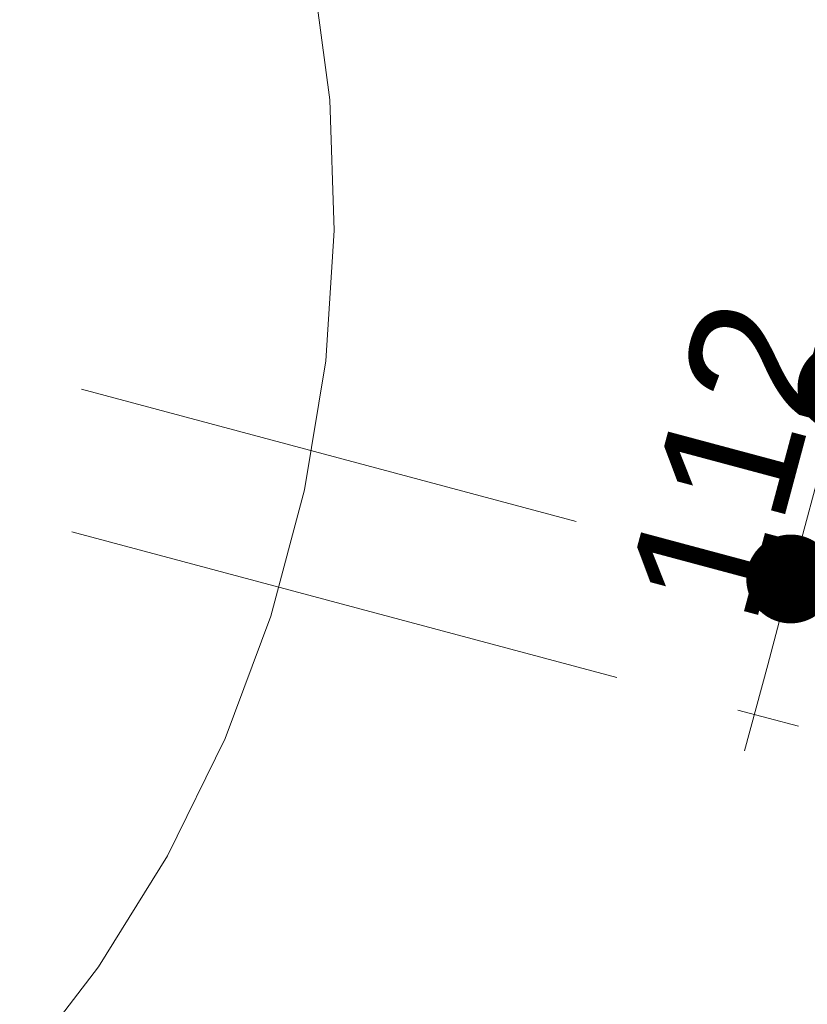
# Model space of a CAD drawing. Header units: millimetres. Extents: x -62314 to 79800, y -34032 to 28340.
# Tile 100 of 256: x 65003 to 65446, y -20492 to -19937. Entities that reach past the tile are written whole.
import ezdxf
from ezdxf.enums import TextEntityAlignment as Align

# ---------------------------------------------------------------- set-up
doc = ezdxf.new("R2010")
doc.units = ezdxf.units.MM
doc.header["$LTSCALE"] = 508
doc.header["$PDMODE"] = 1
doc.header["$PDSIZE"] = -2
doc.linetypes.add('Dash Style-6', pattern=[1.04164, 0.625, -0.20828, 0.06943, -0.13893])
doc.layers.get('0').update_dxf_attribs({"lineweight": 0})
doc.layers.get('DEFPOINTS').update_dxf_attribs({"lineweight": 0})
for name, color, linetype, lineweight in [('(00) tekening-stramien-algemeen', 7, 'Dash Style-6', 0), ('(00) tekening-verwijzing', 33, 'Fence_Line', 0), ('(00) tekst-tekening verwijzing', 8, 'Continuous', 0), ('Dimension', 7, 'Continuous', 0), ('None', 7, 'Continuous', 0)]:
    doc.layers.add(name, color=color, linetype=linetype, lineweight=lineweight)
doc.styles.add('Arial Bold (bold)', font='Arial Bold')
doc.styles.add('Helvetica', font='Helvetica')
doc.linetypes.add('Fence_Line', pattern='A,0,[1,Fence_Line.shx,S=0.19685,R=0,X=0,Y=-0.441942],-5', length=5)
doc.dimstyles.new('KE __', dxfattribs={"dimtxt": 151.308594, "dimasz": 50.074463, "dimexe": 125, "dimexo": 500, "dimgap": 25, "dimtad": 1, "dimdec": 1, "dimtxsty": 'Helvetica', "dimblk": 'DOT', "dimblk1": 'DOT', "dimblk2": 'DOT', "dimcen": 0, "dimdle": 100, "dimazin": 0, "dimtfac": 0.8, "dimtdec": 1, "dimtix": 1, "dimtmove": 0, "dimatfit": 0, "dimldrblk": 'DOT', "dimfxl": 150, "dimfxlon": 1, "dimfrac": 2, "dimtolj": 1, "dimarcsym": 0})

# ---------------------------------------------------------------- blocks, each defined once
blk = doc.blocks.new('_Dot')
at = {"color": 0, "linetype": 'ByBlock', "lineweight": -2}
blk.add_line((-0.5, 0), (-1, 0), dxfattribs=at)
at = {"color": 0, "linetype": 'ByBlock', "const_width": 0.5}
blk.add_lwpolyline([(-0.25, 0, 1), (0.25, 0, 1)], format="xyb", close=True, dxfattribs=at)
blk = doc.blocks.new('*D290')
at = {"layer": 'DEFPOINTS', "color": 0, "transparency": 33554687}
for p in [(111.59, -371.52), (0, -671.91), (0, -758.59)]:
    blk.add_point(p, dxfattribs=at)
at = {"layer": 'Dimension', "color": 0, "lineweight": -2, "transparency": 33554687}
for p, q in [((0, -258.59), (0, -546.91)), ((-50.07, -671.91), (-100.15, -671.91)), ((111.59, -671.91), (0, -671.91)), ((161.66, -671.91), (211.74, -671.91)), ((111.59, -871.52), (111.59, -796.91))]:
    blk.add_line(p, q, dxfattribs=at)
at = {"layer": 'Dimension', "color": 0, "lineweight": -2, "xscale": 50.07446289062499, "yscale": 50.07446289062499, "zscale": 50.07446289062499}
blk.add_blockref('_Dot', (0, -671.91), dxfattribs=at)
at = {"layer": 'Dimension', "color": 0, "lineweight": -2, "xscale": 50.07446289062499, "yscale": 50.07446289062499, "zscale": 50.07446289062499, "rotation": 180}
blk.add_blockref('_Dot', (111.59, -671.91), dxfattribs=at)
at = {"layer": 'Dimension', "color": 0, "lineweight": 0, "transparency": 33554687, "insert": (55.8, -621.58), "char_height": 75.654, "attachment_point": 5, "style": 'Helvetica'}
blk.add_mtext('\\A1;112', dxfattribs=at)
blk = doc.blocks.new('*D291')
at = {"layer": 'DEFPOINTS', "color": 0, "transparency": 33554687}
for p in [(111.59, -371.52), (1333.38, -371.52), (111.59, -671.91)]:
    blk.add_point(p, dxfattribs=at)
at = {"layer": 'Dimension', "color": 0, "lineweight": -2, "transparency": 33554687}
for p, q in [((1283.3, -671.91), (161.66, -671.91)), ((111.59, -871.52), (111.59, -796.91)), ((1333.38, -871.52), (1333.38, -796.91))]:
    blk.add_line(p, q, dxfattribs=at)
at = {"layer": 'Dimension', "color": 0, "lineweight": -2, "xscale": 50.07446289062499, "yscale": 50.07446289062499, "zscale": 50.07446289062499, "rotation": 180}
blk.add_blockref('_Dot', (111.59, -671.91), dxfattribs=at)
at = {"layer": 'Dimension', "color": 0, "lineweight": -2, "xscale": 50.07446289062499, "yscale": 50.07446289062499, "zscale": 50.07446289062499}
blk.add_blockref('_Dot', (1333.38, -671.91), dxfattribs=at)
at = {"layer": 'Dimension', "color": 0, "lineweight": 0, "transparency": 33554687, "insert": (722.48, -621.58), "char_height": 75.654, "attachment_point": 5, "style": 'Helvetica'}
blk.add_mtext('\\A1;1222', dxfattribs=at)
blk = doc.blocks.new('Group-159-1')
at = {"layer": '(00) tekening-verwijzing', "color": 7, "linetype": 'Continuous', "lineweight": 0, "flags": 128}
blk.add_lwpolyline([(16.02, 826.67), (88.65, 814.79), (159.77, 795.84), (228.69, 770.01), (294.75, 737.55), (357.31, 698.78), (415.77, 654.05), (469.56, 603.82), (518.16, 548.55), (561.12, 488.78), (598.01, 425.1), (628.48, 358.1), (652.24, 288.44), (669.06, 216.78), (678.77, 143.82), (681.28, 70.27), (676.57, -3.18), (664.69, -75.82), (645.74, -146.94), (619.91, -215.86), (587.45, -281.92), (548.68, -344.48), (503.96, -402.93)], dxfattribs=at)
at = {"layer": '(00) tekst-tekening verwijzing', "color": 17, "style": 'Arial Bold (bold)'}
blk.add_attdef('det._verw.', text='', height=176.21, dxfattribs=at).set_placement((681.04, -667.63), align=Align.BOTTOM_LEFT)
blk = doc.blocks.new('00-detail aanduiding')
at = {"layer": 'None', "color": 17, "transparency": 33554687}
blk.add_blockref('Group-159-1', (0, 0), dxfattribs=at)
at = {"layer": 'None', "color": 0, "flags": 1}
blk.add_attdef('det._verw.', (-818.63, -668.53), '', height=0.18, dxfattribs=at)
blk = doc.blocks.new('Group-162-1')
at = {"layer": 'None', "color": 17, "transparency": 33554687}
blk.add_blockref('00-detail aanduiding', (-98897.33, -62440.89), dxfattribs=at)
blk = doc.blocks.new('Group-176-1')
at = {"layer": '(00) tekening-stramien-algemeen', "color": 2, "lineweight": 0, "transparency": 33554687}
blk.add_line((71014.45, -2704.92), (-1884.52, -2704.93), dxfattribs=at)
blk = doc.blocks.new('Stramien blok B')
at = {"layer": 'None', "color": 17, "transparency": 33554687}
blk.add_blockref('Group-176-1', (0, 0), dxfattribs=at)
blk = doc.blocks.new('bu-b-10')
at = {"layer": 'Dimension', "color": 17, "lineweight": 0, "transparency": 33554687}
dim = blk.add_linear_dim(base=(0, -671.91), p1=(111.59, -371.52), p2=(0, -758.59), dimstyle='KE __', override={"dimtxt": 75.654297, "dimgap": 12.5, "dimdec": 0, "dimpost": '<>', "dimtxsty": 'Helvetica', "dimtmove": 2}, dxfattribs=at)
dim.commit()
dim.dimension.update_dxf_attribs({"geometry": '*D290', "text_midpoint": (55.8, -621.58)})
dim = blk.add_aligned_dim(p1=(1333.38, -371.52), p2=(111.59, -371.52), distance=300.39, dimstyle='KE __', override={"dimtxt": 75.654297, "dimgap": 12.5, "dimdec": 0, "dimpost": '<>', "dimtxsty": 'Helvetica', "dimtmove": 2}, dxfattribs=at)
dim.commit()
dim.dimension.update_dxf_attribs({"geometry": '*D291', "text_midpoint": (722.48, -621.58)})
blk = doc.blocks.new('blok B 01 (2D)')
at = {"layer": 'None', "color": 17, "transparency": 33554687, "rotation": 90}
blk.add_blockref('bu-b-10', (68046.99, 8444.05), dxfattribs=at)

msp = doc.modelspace()

# ---------------------------------------------------------------- block references
at = {"layer": 'None', "color": 17, "transparency": 33554687}
for name, p, rotation in [('blok B 01 (2D)', (-3125.94, -10622.93), 344.9999999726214), ('Stramien blok B', (0, 0), 344.9999645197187)]:
    msp.add_blockref(name, p, dxfattribs=dict(at, rotation=rotation))
msp.add_blockref('Group-162-1', (163395.98, 42314.6), dxfattribs=at)

doc.saveas('drawing.dxf')
